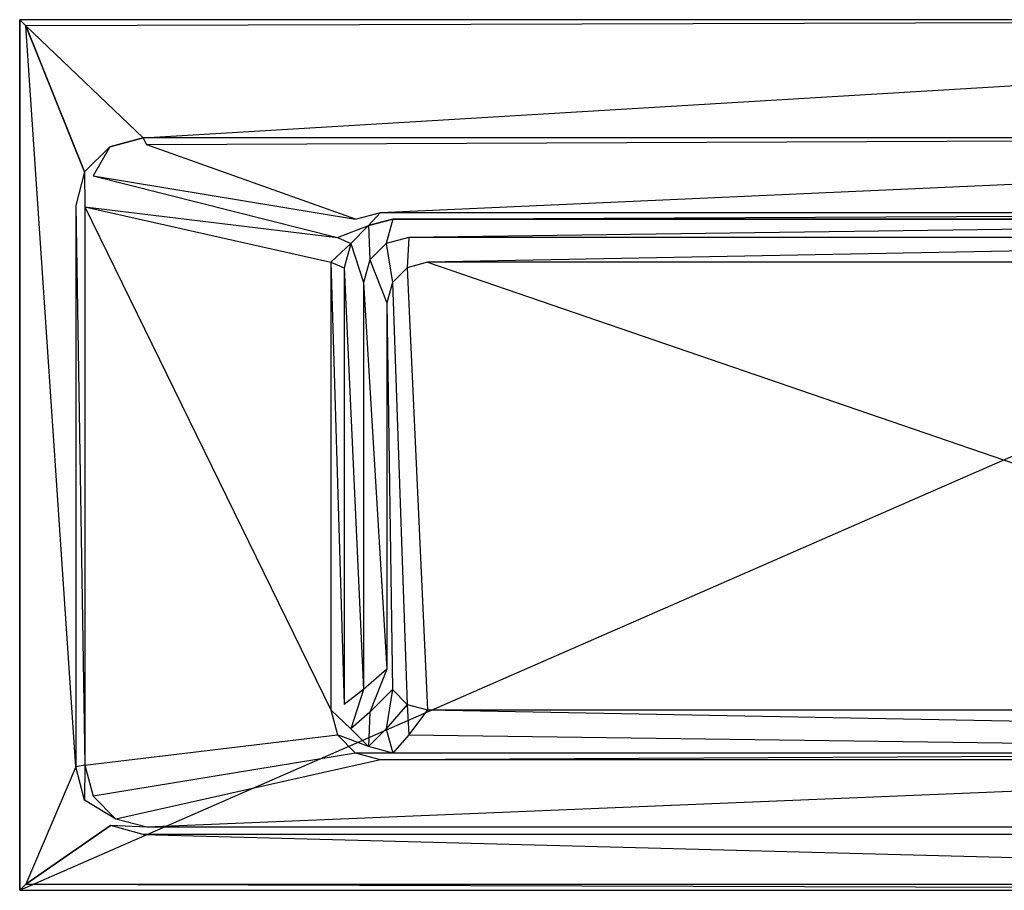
# Model space of a CAD drawing. Extents: x 0 to 1.6, y -0.7 to 0.
# Tile 1 of 5: x 0 to 0.79, y -0.7 to 0. Entities that reach past the tile are written whole.
import ezdxf

# ---------------------------------------------------------------- set-up
doc = ezdxf.new("R2010")
doc.units = 0
for name, color, linetype in [('L4_W_BA167SUB2V_6___REPLACEMTFO', 7, 'CONTINUOUS'), ('L5_W_BA167SUB2V_5___REPLACEMTFO', 7, 'CONTINUOUS'), ('L6_W_BA167SUB2V_4___REPLACEMTFO', 7, 'CONTINUOUS'), ('L7_W_BA167SUB2V_1___REPLACEMTFO', 7, 'CONTINUOUS'), ('L8_W_BA167SUB2V_2___REPLACEMTFO', 7, 'CONTINUOUS'), ('L9_W_BA167SUB2V_7___REPLACEMTFO', 7, 'CONTINUOUS')]:
    doc.layers.add(name, color=color, linetype=linetype)

msp = doc.modelspace()

# ---------------------------------------------------------------- linework, layer by layer
at = {"layer": 'L4_W_BA167SUB2V_6___REPLACEMTFO', "color": 8}
for points, invisible_edges in [([(0.005, -0.695, 0.56), (0.045, -0.600658, 0.56), (0.005036, -0.005, 0.56), (0.005, -0.695, 0.56)], 13), ([(0.005036, -0.005, 0.56), (0.099342, -0.095, 0.56), (1.595, -0.005, 0.56), (0.005036, -0.005, 0.56)], 13), ([(0.099342, -0.095, 0.56), (0.005036, -0.005, 0.56), (0.072412, -0.102216, 0.56), (0.099342, -0.095, 0.56)], 10), ([(0.072412, -0.102216, 0.56), (0.005036, -0.005, 0.56), (0.052216, -0.122412, 0.56), (0.072412, -0.102216, 0.56)], 13), ([(0.052216, -0.122412, 0.56), (0.005036, -0.005, 0.56), (0.045, -0.149342, 0.56), (0.052216, -0.122412, 0.56)], 14), ([(0.045, -0.149342, 0.56), (0.005036, -0.005, 0.56), (0.045, -0.600658, 0.56), (0.045, -0.149342, 0.56)], 15), ([(1.595, -0.005, 0.56), (0.099342, -0.095, 0.56), (1.500658, -0.095, 0.56), (1.595, -0.005, 0.56)], 15), ([(0.045, -0.600658, 0.56), (0.005, -0.695, 0.56), (0.052216, -0.627588, 0.56), (0.045, -0.600658, 0.56)], 10), ([(0.052216, -0.627588, 0.56), (0.005, -0.695, 0.56), (0.072872, -0.647907, 0.56), (0.052216, -0.627588, 0.56)], 13), ([(0.072872, -0.647907, 0.56), (0.005, -0.695, 0.56), (0.099342, -0.655, 0.56), (0.072872, -0.647907, 0.56)], 10), ([(0.099342, -0.655, 0.56), (0.005, -0.695, 0.56), (1.595, -0.695, 0.56), (0.099342, -0.655, 0.56)], 13), ([(0.099342, -0.655, 0.56), (1.595, -0.695, 0.56), (1.500658, -0.655, 0.56), (0.099342, -0.655, 0.56)], 10)]:
    msp.add_3dface(points, dxfattribs=dict(at, invisible_edges=invisible_edges))
at = {"layer": 'L5_W_BA167SUB2V_5___REPLACEMTFO', "color": 8}
for points, invisible_edges in [([(0.059, -0.125579, 0.555599), (0.072412, -0.102216, 0.56), (0.052216, -0.122412, 0.56), (0.059, -0.125579, 0.555599)], 13), ([(0.072412, -0.102216, 0.56), (0.059, -0.125579, 0.555599), (0.077265, -0.107322, 0.555586), (0.072412, -0.102216, 0.56)], 14), ([(0.099342, -0.095, 0.56), (0.072412, -0.102216, 0.56), (0.077265, -0.107322, 0.555586), (0.099342, -0.095, 0.56)], 14), ([(0.102218, -0.100642, 0.555565), (0.099342, -0.095, 0.56), (0.077265, -0.107322, 0.555586), (0.102218, -0.100642, 0.555565)], 14), ([(1.500658, -0.095, 0.56), (0.099342, -0.095, 0.56), (0.102218, -0.100642, 0.555565), (1.500658, -0.095, 0.56)], 14), ([(1.500658, -0.095, 0.56), (0.102218, -0.100642, 0.555565), (1.498859, -0.100697, 0.555182), (1.500658, -0.095, 0.56)], 14), ([(0.052316, -0.150521, 0.5556), (0.052216, -0.122412, 0.56), (0.045, -0.149342, 0.56), (0.052316, -0.150521, 0.5556)], 13), ([(0.052216, -0.122412, 0.56), (0.052316, -0.150521, 0.5556), (0.059, -0.125579, 0.555599), (0.052216, -0.122412, 0.56)], 14), ([(0.052316, -0.599479, 0.5556), (0.045, -0.149342, 0.56), (0.045, -0.600658, 0.56), (0.052316, -0.599479, 0.5556)], 13), ([(0.045, -0.149342, 0.56), (0.052316, -0.599479, 0.5556), (0.052316, -0.150521, 0.5556), (0.045, -0.149342, 0.56)], 14), ([(0.052216, -0.627588, 0.56), (0.052316, -0.599479, 0.5556), (0.045, -0.600658, 0.56), (0.052216, -0.627588, 0.56)], 13), ([(0.052316, -0.599479, 0.5556), (0.052216, -0.627588, 0.56), (0.059, -0.624421, 0.555599), (0.052316, -0.599479, 0.5556)], 14), ([(0.077265, -0.642678, 0.555586), (0.059, -0.624421, 0.555599), (0.052216, -0.627588, 0.56), (0.077265, -0.642678, 0.555586)], 14), ([(0.077265, -0.642678, 0.555586), (0.052216, -0.627588, 0.56), (0.072872, -0.647907, 0.56), (0.077265, -0.642678, 0.555586)], 14), ([(0.102218, -0.649358, 0.555565), (0.077265, -0.642678, 0.555586), (0.072872, -0.647907, 0.56), (0.102218, -0.649358, 0.555565)], 14), ([(0.102218, -0.649358, 0.555565), (0.072872, -0.647907, 0.56), (0.099342, -0.655, 0.56), (0.102218, -0.649358, 0.555565)], 14), ([(1.498859, -0.649303, 0.555182), (0.102218, -0.649358, 0.555565), (0.099342, -0.655, 0.56), (1.498859, -0.649303, 0.555182)], 14), ([(1.500658, -0.655, 0.56), (1.498859, -0.649303, 0.555182), (0.099342, -0.655, 0.56), (1.500658, -0.655, 0.56)], 14)]:
    msp.add_3dface(points, dxfattribs=dict(at, invisible_edges=invisible_edges))
at = {"layer": 'L6_W_BA167SUB2V_4___REPLACEMTFO', "color": 8}
for points, invisible_edges in [([(0.005036, -0.005, 0.56), (0, 0, 0.555), (0.005, -0.695, 0.56), (0.005036, -0.005, 0.56)], 14), ([(0, 0, 0.555), (0, -0.7, 0.555), (0.005, -0.695, 0.56), (0, 0, 0.555)], 14), ([(0.005036, -0.005, 0.56), (1.6, 0, 0.555), (0, 0, 0.555), (0.005036, -0.005, 0.56)], 13), ([(1.6, 0, 0.555), (0.005036, -0.005, 0.56), (1.595, -0.005, 0.56), (1.6, 0, 0.555)], 14), ([(1.6, -0.7, 0.555), (0.005, -0.695, 0.56), (0, -0.7, 0.555), (1.6, -0.7, 0.555)], 13), ([(0.005, -0.695, 0.56), (1.6, -0.7, 0.555), (1.595, -0.695, 0.56), (0.005, -0.695, 0.56)], 14)]:
    msp.add_3dface(points, dxfattribs=dict(at, invisible_edges=invisible_edges))
at = {"layer": 'L7_W_BA167SUB2V_1___REPLACEMTFO', "color": 8}
for points, invisible_edges in [([(0, -0.7, 0.555), (0, 0, 0.525), (0, -0.7, 0.525), (0, -0.7, 0.555)], 13), ([(0, 0, 0.525), (0, -0.7, 0.555), (0, 0, 0.555), (0, 0, 0.525)], 14), ([(0, 0, 0.555), (1.6, 0, 0.525), (0, 0, 0.525), (0, 0, 0.555)], 13), ([(1.6, 0, 0.525), (0, 0, 0.555), (1.6, 0, 0.555), (1.6, 0, 0.525)], 14), ([(1.6, -0.7, 0.525), (0, -0.7, 0.555), (0, -0.7, 0.525), (1.6, -0.7, 0.525)], 13), ([(0, -0.7, 0.555), (1.6, -0.7, 0.525), (1.6, -0.7, 0.555), (0, -0.7, 0.555)], 14)]:
    msp.add_3dface(points, dxfattribs=dict(at, invisible_edges=invisible_edges))
at = {"layer": 'L8_W_BA167SUB2V_2___REPLACEMTFO', "color": 8}
for points, invisible_edges in [([(1.6, 0), (0, -0.7), (0, 0), (1.6, 0)], 13), ([(0, -0.7), (1.6, 0), (1.6, -0.7), (0, -0.7)], 14), ([(0, -0.7, 0.525), (0, 0), (0, -0.7), (0, -0.7, 0.525)], 13), ([(0, 0), (0, -0.7, 0.525), (0, 0, 0.525), (0, 0)], 14), ([(0, 0, 0.525), (1.6, 0), (0, 0), (0, 0, 0.525)], 13), ([(1.6, 0), (0, 0, 0.525), (1.6, 0, 0.525), (1.6, 0)], 14), ([(1.6, -0.7, 0.525), (0, -0.7), (1.6, -0.7), (1.6, -0.7, 0.525)], 13), ([(0, -0.7), (1.6, -0.7, 0.525), (0, -0.7, 0.525), (0, -0.7)], 14)]:
    msp.add_3dface(points, dxfattribs=dict(at, invisible_edges=invisible_edges))
at = {"layer": 'L9_W_BA167SUB2V_7___REPLACEMTFO', "color": 8}
for points, invisible_edges in [([(0.27, -0.160359, 0.18), (0.102218, -0.100642, 0.555565), (0.077265, -0.107322, 0.555586), (0.27, -0.160359, 0.18)], 14), ([(0.102218, -0.100642, 0.555565), (0.27, -0.160359, 0.18), (0.29, -0.155, 0.18), (0.102218, -0.100642, 0.555565)], 13), ([(0.29, -0.155, 0.18), (1.498859, -0.100697, 0.555182), (0.102218, -0.100642, 0.555565), (0.29, -0.155, 0.18)], 14), ([(1.498859, -0.100697, 0.555182), (0.29, -0.155, 0.18), (1.41, -0.155, 0.18), (1.498859, -0.100697, 0.555182)], 13), ([(0.059, -0.125579, 0.555599), (0.27, -0.160359, 0.18), (0.077265, -0.107322, 0.555586), (0.059, -0.125579, 0.555599)], 14), ([(0.052316, -0.150521, 0.5556), (0.255359, -0.175, 0.18), (0.059, -0.125579, 0.555599), (0.052316, -0.150521, 0.5556)], 14), ([(0.27, -0.160359, 0.18), (0.059, -0.125579, 0.555599), (0.255359, -0.175, 0.18), (0.27, -0.160359, 0.18)], 13), ([(0.25, -0.555, 0.18), (0.052316, -0.150521, 0.5556), (0.052316, -0.599479, 0.5556), (0.25, -0.555, 0.18)], 13), ([(0.052316, -0.150521, 0.5556), (0.25, -0.555, 0.18), (0.25, -0.195, 0.18), (0.052316, -0.150521, 0.5556)], 14), ([(0.255359, -0.175, 0.18), (0.052316, -0.150521, 0.5556), (0.25, -0.195, 0.18), (0.255359, -0.175, 0.18)], 13), ([(0.280394, -0.165587, 0.16), (0.29, -0.155, 0.18), (0.27, -0.160359, 0.18), (0.280394, -0.165587, 0.16)], 14), ([(0.29, -0.155, 0.18), (0.280394, -0.165587, 0.16), (0.299906, -0.160359, 0.16), (0.29, -0.155, 0.18)], 13), ([(0.299906, -0.160359, 0.16), (1.41, -0.155, 0.18), (0.29, -0.155, 0.18), (0.299906, -0.160359, 0.16)], 14), ([(1.41, -0.155, 0.18), (0.299906, -0.160359, 0.16), (1.40323, -0.160359, 0.16), (1.41, -0.155, 0.18)], 13), ([(0.255359, -0.175, 0.18), (0.280394, -0.165587, 0.16), (0.27, -0.160359, 0.18), (0.255359, -0.175, 0.18)], 14), ([(0.280394, -0.165587, 0.16), (0.255359, -0.175, 0.18), (0.266109, -0.179872, 0.16), (0.280394, -0.165587, 0.16)], 13), ([(0.281324, -0.193182, 0.145359), (0.280394, -0.165587, 0.16), (0.266109, -0.179872, 0.16), (0.281324, -0.193182, 0.145359)], 13), ([(0.294634, -0.179872, 0.145359), (0.299906, -0.160359, 0.16), (0.280394, -0.165587, 0.16), (0.294634, -0.179872, 0.145359)], 13), ([(0.280394, -0.165587, 0.16), (0.281324, -0.193182, 0.145359), (0.294634, -0.179872, 0.145359), (0.280394, -0.165587, 0.16)], 14), ([(0.299906, -0.160359, 0.16), (0.294634, -0.179872, 0.145359), (0.312816, -0.175, 0.145359), (0.299906, -0.160359, 0.16)], 14), ([(0.312816, -0.175, 0.145359), (1.40323, -0.160359, 0.16), (0.299906, -0.160359, 0.16), (0.312816, -0.175, 0.145359)], 13), ([(1.40323, -0.160359, 0.16), (0.312816, -0.175, 0.145359), (1.391291, -0.175, 0.145359), (1.40323, -0.160359, 0.16)], 14), ([(0.25, -0.195, 0.18), (0.266109, -0.179872, 0.16), (0.255359, -0.175, 0.18), (0.25, -0.195, 0.18)], 14), ([(0.266109, -0.179872, 0.16), (0.25, -0.195, 0.18), (0.260881, -0.199385, 0.16), (0.266109, -0.179872, 0.16)], 13), ([(0.276452, -0.211364, 0.145359), (0.266109, -0.179872, 0.16), (0.260881, -0.199385, 0.16), (0.276452, -0.211364, 0.145359)], 13), ([(0.266109, -0.179872, 0.16), (0.276452, -0.211364, 0.145359), (0.281324, -0.193182, 0.145359), (0.266109, -0.179872, 0.16)], 14), ([(0.299587, -0.211364, 0.14), (0.294634, -0.179872, 0.145359), (0.281324, -0.193182, 0.145359), (0.299587, -0.211364, 0.14)], 13), ([(0.311566, -0.199385, 0.14), (0.312816, -0.175, 0.145359), (0.294634, -0.179872, 0.145359), (0.311566, -0.199385, 0.14)], 13), ([(0.294634, -0.179872, 0.145359), (0.299587, -0.211364, 0.14), (0.311566, -0.199385, 0.14), (0.294634, -0.179872, 0.145359)], 14), ([(0.312816, -0.175, 0.145359), (0.311566, -0.199385, 0.14), (0.327929, -0.195, 0.14), (0.312816, -0.175, 0.145359)], 14), ([(0.327929, -0.195, 0.14), (1.391291, -0.175, 0.145359), (0.312816, -0.175, 0.145359), (0.327929, -0.195, 0.14)], 13), ([(1.391291, -0.175, 0.145359), (0.327929, -0.195, 0.14), (1.375911, -0.195, 0.14), (1.391291, -0.175, 0.145359)], 14), ([(0.260881, -0.550615, 0.16), (0.25, -0.195, 0.18), (0.25, -0.555, 0.18), (0.260881, -0.550615, 0.16)], 13), ([(0.25, -0.195, 0.18), (0.260881, -0.550615, 0.16), (0.260881, -0.199385, 0.16), (0.25, -0.195, 0.18)], 14), ([(0.295202, -0.227727, 0.14), (0.281324, -0.193182, 0.145359), (0.276452, -0.211364, 0.145359), (0.295202, -0.227727, 0.14)], 13), ([(0.281324, -0.193182, 0.145359), (0.295202, -0.227727, 0.14), (0.299587, -0.211364, 0.14), (0.281324, -0.193182, 0.145359)], 14), ([(0.311566, -0.199385, 0.14), (0.327929, -0.555, 0.14), (0.327929, -0.195, 0.14), (0.311566, -0.199385, 0.14)], 10), ([(0.327929, -0.195, 0.14), (0.327929, -0.555, 0.14), (1.375911, -0.555, 0.14), (0.327929, -0.195, 0.14)], 13), ([(0.327929, -0.195, 0.14), (1.375911, -0.555, 0.14), (1.375911, -0.195, 0.14), (0.327929, -0.195, 0.14)], 10), ([(0.276452, -0.538636, 0.145359), (0.260881, -0.199385, 0.16), (0.260881, -0.550615, 0.16), (0.276452, -0.538636, 0.145359)], 13), ([(0.260881, -0.199385, 0.16), (0.276452, -0.538636, 0.145359), (0.276452, -0.211364, 0.145359), (0.260881, -0.199385, 0.16)], 14), ([(0.299587, -0.211364, 0.14), (0.311566, -0.550615, 0.14), (0.311566, -0.199385, 0.14), (0.299587, -0.211364, 0.14)], 10), ([(0.311566, -0.199385, 0.14), (0.311566, -0.550615, 0.14), (0.327929, -0.555, 0.14), (0.311566, -0.199385, 0.14)], 13), ([(0.295202, -0.522273, 0.14), (0.276452, -0.211364, 0.145359), (0.276452, -0.538636, 0.145359), (0.295202, -0.522273, 0.14)], 13), ([(0.276452, -0.211364, 0.145359), (0.295202, -0.522273, 0.14), (0.295202, -0.227727, 0.14), (0.276452, -0.211364, 0.145359)], 14), ([(0.295202, -0.227727, 0.14), (0.299587, -0.538636, 0.14), (0.299587, -0.211364, 0.14), (0.295202, -0.227727, 0.14)], 10), ([(0.299587, -0.211364, 0.14), (0.299587, -0.538636, 0.14), (0.311566, -0.550615, 0.14), (0.299587, -0.211364, 0.14)], 13), ([(0.299587, -0.538636, 0.14), (0.295202, -0.227727, 0.14), (0.295202, -0.522273, 0.14), (0.299587, -0.538636, 0.14)], 13), ([(0.281324, -0.556818, 0.145359), (0.295202, -0.522273, 0.14), (0.276452, -0.538636, 0.145359), (0.281324, -0.556818, 0.145359)], 13), ([(0.295202, -0.522273, 0.14), (0.281324, -0.556818, 0.145359), (0.299587, -0.538636, 0.14), (0.295202, -0.522273, 0.14)], 14), ([(0.266109, -0.570128, 0.16), (0.276452, -0.538636, 0.145359), (0.260881, -0.550615, 0.16), (0.266109, -0.570128, 0.16)], 13), ([(0.276452, -0.538636, 0.145359), (0.266109, -0.570128, 0.16), (0.281324, -0.556818, 0.145359), (0.276452, -0.538636, 0.145359)], 14), ([(0.294634, -0.570128, 0.145359), (0.299587, -0.538636, 0.14), (0.281324, -0.556818, 0.145359), (0.294634, -0.570128, 0.145359)], 13), ([(0.299587, -0.538636, 0.14), (0.294634, -0.570128, 0.145359), (0.311566, -0.550615, 0.14), (0.299587, -0.538636, 0.14)], 14), ([(0.25, -0.555, 0.18), (0.266109, -0.570128, 0.16), (0.260881, -0.550615, 0.16), (0.25, -0.555, 0.18)], 14), ([(0.312816, -0.575, 0.145359), (0.311566, -0.550615, 0.14), (0.294634, -0.570128, 0.145359), (0.312816, -0.575, 0.145359)], 13), ([(0.311566, -0.550615, 0.14), (0.312816, -0.575, 0.145359), (0.327929, -0.555, 0.14), (0.311566, -0.550615, 0.14)], 14), ([(0.052316, -0.599479, 0.5556), (0.255359, -0.575, 0.18), (0.25, -0.555, 0.18), (0.052316, -0.599479, 0.5556)], 14), ([(0.266109, -0.570128, 0.16), (0.25, -0.555, 0.18), (0.255359, -0.575, 0.18), (0.266109, -0.570128, 0.16)], 13), ([(0.280394, -0.584413, 0.16), (0.281324, -0.556818, 0.145359), (0.266109, -0.570128, 0.16), (0.280394, -0.584413, 0.16)], 13), ([(0.281324, -0.556818, 0.145359), (0.280394, -0.584413, 0.16), (0.294634, -0.570128, 0.145359), (0.281324, -0.556818, 0.145359)], 14), ([(1.391291, -0.575, 0.145359), (0.327929, -0.555, 0.14), (0.312816, -0.575, 0.145359), (1.391291, -0.575, 0.145359)], 13), ([(0.327929, -0.555, 0.14), (1.391291, -0.575, 0.145359), (1.375911, -0.555, 0.14), (0.327929, -0.555, 0.14)], 14), ([(0.255359, -0.575, 0.18), (0.052316, -0.599479, 0.5556), (0.059, -0.624421, 0.555599), (0.255359, -0.575, 0.18)], 13), ([(0.059, -0.624421, 0.555599), (0.27, -0.589641, 0.18), (0.255359, -0.575, 0.18), (0.059, -0.624421, 0.555599)], 13), ([(0.255359, -0.575, 0.18), (0.280394, -0.584413, 0.16), (0.266109, -0.570128, 0.16), (0.255359, -0.575, 0.18)], 13), ([(0.280394, -0.584413, 0.16), (0.255359, -0.575, 0.18), (0.27, -0.589641, 0.18), (0.280394, -0.584413, 0.16)], 14), ([(0.299906, -0.589641, 0.16), (0.294634, -0.570128, 0.145359), (0.280394, -0.584413, 0.16), (0.299906, -0.589641, 0.16)], 13), ([(0.294634, -0.570128, 0.145359), (0.299906, -0.589641, 0.16), (0.312816, -0.575, 0.145359), (0.294634, -0.570128, 0.145359)], 14), ([(1.40323, -0.589641, 0.16), (0.312816, -0.575, 0.145359), (0.299906, -0.589641, 0.16), (1.40323, -0.589641, 0.16)], 13), ([(0.312816, -0.575, 0.145359), (1.40323, -0.589641, 0.16), (1.391291, -0.575, 0.145359), (0.312816, -0.575, 0.145359)], 14), ([(0.27, -0.589641, 0.18), (0.299906, -0.589641, 0.16), (0.280394, -0.584413, 0.16), (0.27, -0.589641, 0.18)], 13), ([(0.27, -0.589641, 0.18), (0.059, -0.624421, 0.555599), (0.077265, -0.642678, 0.555586), (0.27, -0.589641, 0.18)], 14), ([(0.077265, -0.642678, 0.555586), (0.29, -0.595, 0.18), (0.27, -0.589641, 0.18), (0.077265, -0.642678, 0.555586)], 13), ([(0.299906, -0.589641, 0.16), (0.27, -0.589641, 0.18), (0.29, -0.595, 0.18), (0.299906, -0.589641, 0.16)], 14), ([(0.29, -0.595, 0.18), (1.40323, -0.589641, 0.16), (0.299906, -0.589641, 0.16), (0.29, -0.595, 0.18)], 13), ([(1.40323, -0.589641, 0.16), (0.29, -0.595, 0.18), (1.41, -0.595, 0.18), (1.40323, -0.589641, 0.16)], 14), ([(0.29, -0.595, 0.18), (0.077265, -0.642678, 0.555586), (0.102218, -0.649358, 0.555565), (0.29, -0.595, 0.18)], 14), ([(0.102218, -0.649358, 0.555565), (1.41, -0.595, 0.18), (0.29, -0.595, 0.18), (0.102218, -0.649358, 0.555565)], 13), ([(1.41, -0.595, 0.18), (0.102218, -0.649358, 0.555565), (1.498859, -0.649303, 0.555182), (1.41, -0.595, 0.18)], 14)]:
    msp.add_3dface(points, dxfattribs=dict(at, invisible_edges=invisible_edges))

doc.saveas('drawing.dxf')
